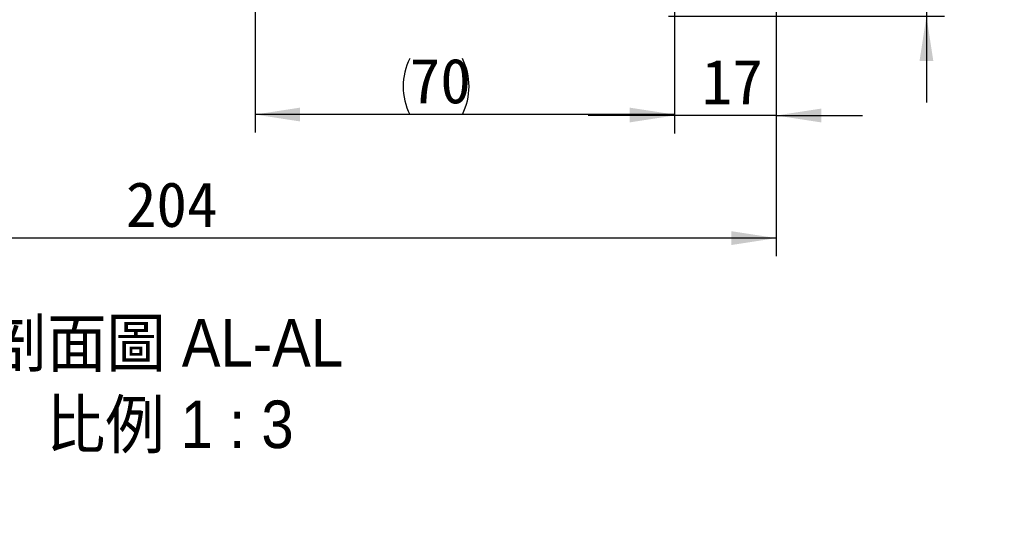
# Model space of a CAD drawing. Header units: millimetres. Extents: x 62 to 839, y 27 to 598.
# Tile 4 of 5: x 674 to 839, y 27 to 111. Entities that reach past the tile are written whole.
import ezdxf

# ---------------------------------------------------------------- set-up
doc = ezdxf.new("R2010")
doc.units = ezdxf.units.MM
doc.header["$LTSCALE"] = 3
doc.layers.add('圖層0', color=7, linetype='Continuous')
doc.styles.add('SLDTEXTSTYLE0', font='MINGLIU.TTC')
doc.styles.add('SLDTEXTSTYLE3', font='GOTHIC.TTF', dxfattribs={"width": 0.913, "bigfont": 'bigfont'})
doc.dimstyles.new('SLDDIMSTYLE3', dxfattribs={"dimtxt": 7.5, "dimasz": 7.5, "dimexe": 0, "dimexo": 0.0625, "dimgap": 1.875, "dimtad": 1, "dimrnd": 1e-09, "dimzin": 12, "dimdsep": 46, "dimtxsty": 'SLDTEXTSTYLE0', "dimsah": 1, "dimcen": 0.09, "dimadec": 0, "dimazin": 3, "dimtfac": 1, "dimtofl": 0, "dimtmove": 0, "dimatfit": 3, "dimfxl": 0, "dimfrac": 2, "dimtolj": 1, "dimtzin": 12, "dimarcsym": 0})
doc.dimstyles.new('SLDDIMSTYLE6', dxfattribs={"dimtxt": 7.5, "dimasz": 7.5, "dimexe": 0, "dimexo": 0.0625, "dimgap": 1.875, "dimtad": 1, "dimrnd": 1e-09, "dimzin": 12, "dimdsep": 46, "dimtxsty": 'SLDTEXTSTYLE0', "dimsah": 1, "dimcen": 0.09, "dimadec": 0, "dimazin": 3, "dimtol": 1, "dimtp": 0.02, "dimtm": 0.02, "dimtfac": 1, "dimtmove": 0, "dimatfit": 0, "dimfxl": 0, "dimfrac": 2, "dimtolj": 1, "dimarcsym": 0})
doc.dimstyles.new('SLDDIMSTYLE7', dxfattribs={"dimtxt": 7.5, "dimasz": 7.5, "dimexe": 0, "dimexo": 0.0625, "dimgap": 1.875, "dimtad": 1, "dimrnd": 1e-09, "dimzin": 12, "dimdsep": 46, "dimtxsty": 'SLDTEXTSTYLE0', "dimsah": 1, "dimcen": 0.09, "dimadec": 0, "dimazin": 3, "dimtfac": 1, "dimtmove": 0, "dimatfit": 0, "dimfxl": 0, "dimfrac": 2, "dimtolj": 1, "dimtzin": 12, "dimarcsym": 0})

# ---------------------------------------------------------------- blocks, each defined once
blk = doc.blocks.new('_D_13')
at = {"layer": '圖層0', "color": 7}
for p, q in [((825.7780841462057, 163.036150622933), (825.7780841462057, 177.4592275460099)), ((799.071284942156, 163.036150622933), (828.7780841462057, 163.036150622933)), ((825.7780841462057, 163.036150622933), (825.7780841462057, 112.036150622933)), ((782.7063774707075, 112.036150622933), (828.7780841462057, 112.036150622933)), ((825.7780841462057, 112.036150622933), (825.7780841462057, 97.61307369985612))]:
    blk.add_line(p, q, dxfattribs=at)
for points in [[(825.7780841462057, 163.036150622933), (826.9319303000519, 170.536150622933), (824.6242379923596, 170.536150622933)], [(825.7780841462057, 112.036150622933), (824.6242379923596, 104.536150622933), (826.9319303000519, 104.536150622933)]]:
    blk.add_solid(points, dxfattribs=at)
at = {"layer": '圖層0', "color": 7, "char_height": 7.5, "attachment_point": 1, "rotation": 90.00000000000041, "style": 'SLDTEXTSTYLE0'}
for s, insert in [(' ±0.02', (816.4122301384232, 132.3304113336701)), ('51', (816.4122301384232, 123.5387448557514))]:
    blk.add_mtext(s, dxfattribs=dict(at, insert=insert))
blk = doc.blocks.new('_D_14')
at = {"layer": '圖層0', "color": 7}
for p, q in [((800.7063774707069, 117.036150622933), (800.7063774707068, 72.0045880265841)), ((800.7063774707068, 75.0045880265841), (596.7063774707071, 75.00458802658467))]:
    blk.add_line(p, q, dxfattribs=at)
for points in [[(596.7063774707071, 75.00458802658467), (604.2063774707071, 73.8507418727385), (604.2063774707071, 76.15843418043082)], [(800.7063774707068, 75.0045880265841), (793.2063774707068, 76.15843418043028), (793.2063774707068, 73.85074187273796)]]:
    blk.add_solid(points, dxfattribs=at)
at = {"layer": '圖層0', "color": 7, "insert": (692.1126276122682, 84.37044203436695), "char_height": 7.5, "attachment_point": 1, "style": 'SLDTEXTSTYLE0'}
blk.add_mtext('204', dxfattribs=at)
blk = doc.blocks.new('_D_16')
at = {"layer": '圖層0', "color": 7}
for p, q in [((783.7063774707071, 129.036150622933), (783.7063774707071, 92.45407987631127)), ((800.7063774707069, 117.036150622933), (800.7063774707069, 92.45407987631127)), ((783.7063774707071, 95.45407987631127), (769.2833005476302, 95.45407987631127)), ((800.7063774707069, 95.45407987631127), (783.7063774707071, 95.45407987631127)), ((800.7063774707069, 95.45407987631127), (815.1294543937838, 95.45407987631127))]:
    blk.add_line(p, q, dxfattribs=at)
for points in [[(783.7063774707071, 95.45407987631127), (776.2063774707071, 96.60792603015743), (776.2063774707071, 94.30023372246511)], [(800.7063774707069, 95.45407987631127), (808.2063774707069, 94.30023372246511), (808.2063774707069, 96.60792603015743)]]:
    blk.add_solid(points, dxfattribs=at)
at = {"layer": '圖層0', "color": 7, "insert": (788.2514825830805, 104.8199338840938), "char_height": 7.5, "attachment_point": 1, "style": 'SLDTEXTSTYLE0'}
blk.add_mtext('17', dxfattribs=at)
blk = doc.blocks.new('_D_17')
at = {"layer": '圖層0', "color": 7}
for p, q in [((713.7063774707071, 135.536150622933), (713.7063774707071, 92.61514305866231)), ((783.7063774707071, 129.036150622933), (783.7063774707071, 92.61514305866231)), ((783.7063774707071, 95.61514305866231), (713.7063774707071, 95.61514305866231))]:
    blk.add_line(p, q, dxfattribs=at)
for centre, radius, start, end in [((748.8774770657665, 100.2974348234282), 10.46992267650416, 153.4349488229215, 206.5650511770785), ((738.9399764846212, 100.2974348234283), 10.46992267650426, 333.4349488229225, 26.56505117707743)]:
    blk.add_arc(centre, radius, start, end, dxfattribs=at)
for points in [[(713.7063774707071, 95.61514305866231), (721.2063774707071, 94.46129690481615), (721.2063774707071, 96.76898921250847)], [(783.7063774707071, 95.61514305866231), (776.2063774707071, 96.76898921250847), (776.2063774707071, 94.46129690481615)]]:
    blk.add_solid(points, dxfattribs=at)
at = {"layer": '圖層0', "color": 7, "insert": (739.5128935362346, 104.9809970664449), "char_height": 7.5, "attachment_point": 1, "style": 'SLDTEXTSTYLE0'}
blk.add_mtext('70', dxfattribs=at)
blk = doc.blocks.new('SW_NOTE_4')
at = {"layer": '圖層0', "color": 0, "char_height": 7.937499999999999, "attachment_point": 2, "style": 'SLDTEXTSTYLE3'}
for s, insert in [('\\M+19655\\M+196CA\\M+19AA4 AL-AL', (30.75781250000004, 10.138916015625)), ('\\M+194E4\\M+197E1 1 : 3', (31.47714902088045, -3.444417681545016))]:
    blk.add_mtext(s, dxfattribs=dict(at, insert=insert))

msp = doc.modelspace()

# ---------------------------------------------------------------- block references
at = {"layer": '圖層0'}
msp.add_blockref('SW_NOTE_4', (667.983008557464, 51.36204245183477), dxfattribs=at)

# ---------------------------------------------------------------- dimensions: what is measured, and where the dimension line sits
at = {"layer": '圖層0', "color": 7}
dim = msp.add_linear_dim(base=(825.7780841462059, 112.036150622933), p1=(796.071284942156, 163.036150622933), p2=(779.7063774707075, 112.036150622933), angle=90.0000000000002, dimstyle='SLDDIMSTYLE6', dxfattribs=at)
dim.commit()
dim.dimension.update_dxf_attribs({"geometry": '_D_13', "text_midpoint": (825.7780841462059, 139.2210370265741), "dimtype": 160})
dim = msp.add_linear_dim(base=(713.7063774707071, 95.61514305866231), p1=(783.7063774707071, 132.036150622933), p2=(713.7063774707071, 138.536150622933), text='(<>)', dimstyle='SLDDIMSTYLE3', dxfattribs=at)
dim.commit()
dim.dimension.update_dxf_attribs({"geometry": '_D_17', "text_midpoint": (743.9087266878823, 95.61514305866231), "dimtype": 160})
for base, p2, dimstyle, picture, middle in [((783.7063774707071, 95.45407987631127), (783.7063774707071, 132.036150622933), 'SLDDIMSTYLE7', '_D_16', (792.6473158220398, 95.45407987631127)), ((596.7063774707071, 75.00458802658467), (596.7063774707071, 73.03615062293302), 'SLDDIMSTYLE3', '_D_14', (698.706377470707, 75.00458802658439))]:
    dim = msp.add_linear_dim(base=base, p1=(800.7063774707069, 120.036150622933), p2=p2, dimstyle=dimstyle, dxfattribs=at)
    dim.commit()
    dim.dimension.update_dxf_attribs({"geometry": picture, "text_midpoint": middle, "dimtype": 160})

doc.saveas('drawing.dxf')
